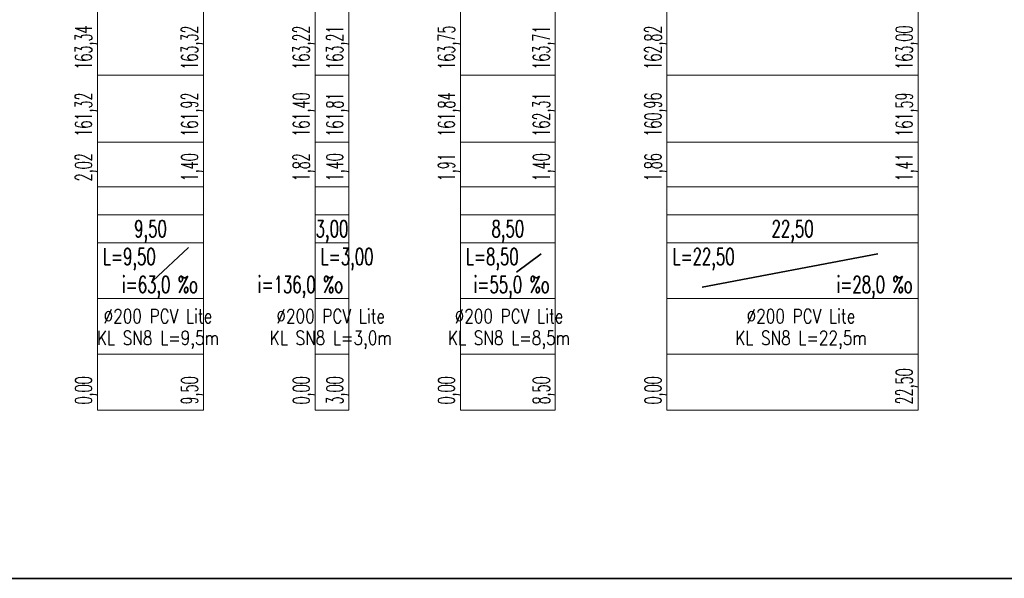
# Model space of a CAD drawing. Header units: millimetres. Extents: x 7.8 to 19, y -49.2 to -24.4.
# Tile 21 of 30: x 9.431 to 9.607, y -24.748 to -24.647. Entities that reach past the tile are written whole.
import ezdxf
from ezdxf.enums import TextEntityAlignment as Align

# ---------------------------------------------------------------- set-up
doc = ezdxf.new("R2010")
doc.units = ezdxf.units.MM
for name, color, linetype, lineweight in [('CIENKA', 7, 'Continuous', 15), ('CIENKA2', 1, 'Continuous', 25), ('SREDNIA', 2, 'Continuous', 35)]:
    doc.layers.add(name, color=color, linetype=linetype, lineweight=lineweight)
doc.styles.add('romans', font='romans.shx')

msp = doc.modelspace()

# ---------------------------------------------------------------- linework, layer by layer
at = {"layer": 'CIENKA', "color": 7, "linetype": 'Continuous', "ltscale": 0.01}
for p, q in [((9.44462, -24.65746), (9.44462, -24.64546)), ((9.46362, -24.65746), (9.46362, -24.64546)), ((9.48362, -24.65746), (9.48362, -24.64546)), ((9.48962, -24.65746), (9.48962, -24.64546)), ((9.50962, -24.65746), (9.50962, -24.64546)), ((9.52662, -24.65746), (9.52662, -24.64546)), ((9.54662, -24.65746), (9.54662, -24.64546)), ((9.59162, -24.65746), (9.59162, -24.64546)), ((9.44462, -24.66946), (9.44462, -24.65746)), ((9.44462, -24.65746), (9.46362, -24.65746)), ((9.46362, -24.66946), (9.46362, -24.65746)), ((9.48362, -24.66946), (9.48362, -24.65746)), ((9.48362, -24.65746), (9.48962, -24.65746)), ((9.48962, -24.66946), (9.48962, -24.65746)), ((9.50962, -24.66946), (9.50962, -24.65746)), ((9.50962, -24.65746), (9.52662, -24.65746)), ((9.52662, -24.66946), (9.52662, -24.65746)), ((9.54662, -24.66946), (9.54662, -24.65746)), ((9.54662, -24.65746), (9.59162, -24.65746)), ((9.59162, -24.66946), (9.59162, -24.65746)), ((9.44462, -24.67746), (9.44462, -24.66946)), ((9.44462, -24.66946), (9.46362, -24.66946)), ((9.46362, -24.67746), (9.46362, -24.66946)), ((9.48362, -24.67746), (9.48362, -24.66946)), ((9.48362, -24.66946), (9.48962, -24.66946)), ((9.48962, -24.67746), (9.48962, -24.66946)), ((9.50962, -24.67746), (9.50962, -24.66946)), ((9.50962, -24.66946), (9.52662, -24.66946)), ((9.52662, -24.67746), (9.52662, -24.66946)), ((9.54662, -24.67746), (9.54662, -24.66946)), ((9.54662, -24.66946), (9.59162, -24.66946)), ((9.59162, -24.67746), (9.59162, -24.66946)), ((9.44462, -24.68746), (9.44462, -24.67746)), ((9.44462, -24.67746), (9.46362, -24.67746)), ((9.46362, -24.68746), (9.46362, -24.67746)), ((9.48362, -24.68746), (9.48362, -24.67746)), ((9.48362, -24.67746), (9.48962, -24.67746)), ((9.48962, -24.68746), (9.48962, -24.67746)), ((9.50962, -24.68746), (9.50962, -24.67746)), ((9.50962, -24.67746), (9.52662, -24.67746)), ((9.52662, -24.68746), (9.52662, -24.67746)), ((9.54662, -24.68746), (9.54662, -24.67746)), ((9.54662, -24.67746), (9.59162, -24.67746)), ((9.59162, -24.68746), (9.59162, -24.67746)), ((9.44462, -24.68246), (9.46362, -24.68246)), ((9.48362, -24.68246), (9.48962, -24.68246)), ((9.50962, -24.68246), (9.52662, -24.68246)), ((9.54662, -24.68246), (9.59162, -24.68246)), ((9.44462, -24.69746), (9.44462, -24.68746)), ((9.44462, -24.68746), (9.46362, -24.68746)), ((9.46362, -24.69746), (9.46362, -24.68746)), ((9.48362, -24.69746), (9.48362, -24.68746)), ((9.48362, -24.68746), (9.48962, -24.68746)), ((9.48962, -24.69746), (9.48962, -24.68746)), ((9.50962, -24.69746), (9.50962, -24.68746)), ((9.50962, -24.68746), (9.52662, -24.68746)), ((9.52662, -24.69746), (9.52662, -24.68746)), ((9.54662, -24.69746), (9.54662, -24.68746)), ((9.54662, -24.68746), (9.59162, -24.68746)), ((9.59162, -24.69746), (9.59162, -24.68746)), ((9.44462, -24.70746), (9.44462, -24.69746)), ((9.44462, -24.69746), (9.46362, -24.69746)), ((9.46362, -24.70746), (9.46362, -24.69746)), ((9.48362, -24.70746), (9.48362, -24.69746)), ((9.48362, -24.69746), (9.48962, -24.69746)), ((9.48962, -24.70746), (9.48962, -24.69746)), ((9.50962, -24.70746), (9.50962, -24.69746)), ((9.50962, -24.69746), (9.52662, -24.69746)), ((9.52662, -24.70746), (9.52662, -24.69746)), ((9.54662, -24.70746), (9.54662, -24.69746)), ((9.54662, -24.69746), (9.59162, -24.69746)), ((9.59162, -24.70746), (9.59162, -24.69746)), ((9.44462, -24.71746), (9.44462, -24.70746)), ((9.44462, -24.70746), (9.46362, -24.70746)), ((9.46362, -24.71746), (9.46362, -24.70746)), ((9.48362, -24.71746), (9.48362, -24.70746)), ((9.48362, -24.70746), (9.48962, -24.70746)), ((9.48962, -24.71746), (9.48962, -24.70746)), ((9.50962, -24.71746), (9.50962, -24.70746)), ((9.50962, -24.70746), (9.52662, -24.70746)), ((9.52662, -24.71746), (9.52662, -24.70746)), ((9.54662, -24.71746), (9.54662, -24.70746)), ((9.54662, -24.70746), (9.59162, -24.70746)), ((9.59162, -24.71746), (9.59162, -24.70746)), ((9.44462, -24.71746), (9.46362, -24.71746)), ((9.48362, -24.71746), (9.48962, -24.71746)), ((9.50962, -24.71746), (9.52662, -24.71746)), ((9.54662, -24.71746), (9.59162, -24.71746))]:
    msp.add_line(p, q, dxfattribs=at)
at = {"layer": 'SREDNIA', "color": 2, "linetype": 'Continuous', "ltscale": 0.01}
for p, q in [((9.45452, -24.69431), (9.46092, -24.68831)), ((9.5197, -24.69272), (9.5241, -24.68946)), ((9.55292, -24.69546), (9.58442, -24.68946)), ((7.80152, -24.74762), (9.97978, -24.74762))]:
    msp.add_line(p, q, dxfattribs=at)

# ---------------------------------------------------------------- texts
at = {"layer": 'CIENKA2', "color": 1, "linetype": 'Continuous', "ltscale": 0.01, "style": 'romans', "width": 0.56}
for s, p in [('163,34', (9.44362, -24.65646)), ('163,32', (9.46262, -24.65646)), ('163,22', (9.48262, -24.65646)), ('163,21', (9.48862, -24.65646)), ('163,75', (9.50862, -24.65646)), ('163,71', (9.52562, -24.65646)), ('162,82', (9.54562, -24.65646)), ('163,00', (9.59062, -24.65646)), ('161,32', (9.44362, -24.66846)), ('161,92', (9.46262, -24.66846)), ('161,40', (9.48262, -24.66846)), ('161,81', (9.48862, -24.66846)), ('161,84', (9.50862, -24.66846)), ('162,31', (9.52562, -24.66846)), ('160,96', (9.54562, -24.66846)), ('161,59', (9.59062, -24.66846)), ('2,02', (9.44362, -24.67646)), ('1,40', (9.46262, -24.67646)), ('1,82', (9.48262, -24.67646)), ('1,40', (9.48862, -24.67646)), ('1,91', (9.50862, -24.67646)), ('1,40', (9.52562, -24.67646)), ('1,86', (9.54562, -24.67646)), ('1,41', (9.59062, -24.67646)), ('0,00', (9.44362, -24.71646)), ('9,50', (9.46262, -24.71646)), ('0,00', (9.48262, -24.71646)), ('3,00', (9.48862, -24.71646)), ('0,00', (9.50862, -24.71646)), ('8,50', (9.52562, -24.71646)), ('0,00', (9.54562, -24.71646)), ('22,50', (9.59062, -24.71646))]:
    msp.add_text(s, height=0.003, rotation=90, dxfattribs=at).set_placement(p)
at = {"layer": 'CIENKA2', "color": 1, "linetype": 'Continuous', "ltscale": 0.01, "style": 'romans', "width": 0.65}
for s, p in [('9,50', (9.45412, -24.68646)), ('3,00', (9.48662, -24.68646)), ('8,50', (9.51812, -24.68646)), ('22,50', (9.56912, -24.68646))]:
    msp.add_text(s, height=0.003, dxfattribs=at).set_placement(p, align=Align.CENTER)
for s, p in [('L=9,50', (9.44562, -24.69146)), ('L=3,00', (9.48462, -24.69146)), ('L=8,50', (9.51062, -24.69146)), ('L=22,50', (9.54762, -24.69146))]:
    msp.add_text(s, height=0.003, dxfattribs=at).set_placement(p)
at = {"layer": 'SREDNIA', "color": 2, "linetype": 'Continuous', "ltscale": 0.01, "style": 'romans', "width": 0.65}
for s, p in [('i=63,0 %o', (9.46262, -24.69646)), ('i=136,0 %o', (9.48862, -24.69646)), ('i=55,0 %o', (9.52562, -24.69646)), ('i=28,0 %o', (9.59062, -24.69646))]:
    msp.add_text(s, height=0.003, dxfattribs=at).set_placement(p, align=Align.RIGHT)
at = {"layer": 'SREDNIA', "color": 2, "linetype": 'Continuous', "ltscale": 0.01, "style": 'romans', "width": 0.8}
for s, p in [('%%C200 PCV Lite', (9.45545, -24.70187)), ('%%C200 PCV Lite', (9.4864, -24.70187)), ('%%C200 PCV Lite', (9.51833, -24.70187)), ('%%C200 PCV Lite', (9.57062, -24.70187)), ('KL SN8 L=9,5m', (9.45545, -24.70575)), ('KL SN8 L=3,0m', (9.4864, -24.70575)), ('KL SN8 L=8,5m', (9.51833, -24.70575)), ('KL SN8 L=22,5m', (9.57062, -24.70575))]:
    msp.add_text(s, height=0.0025, dxfattribs=at).set_placement(p, align=Align.CENTER)

doc.saveas('drawing.dxf')
